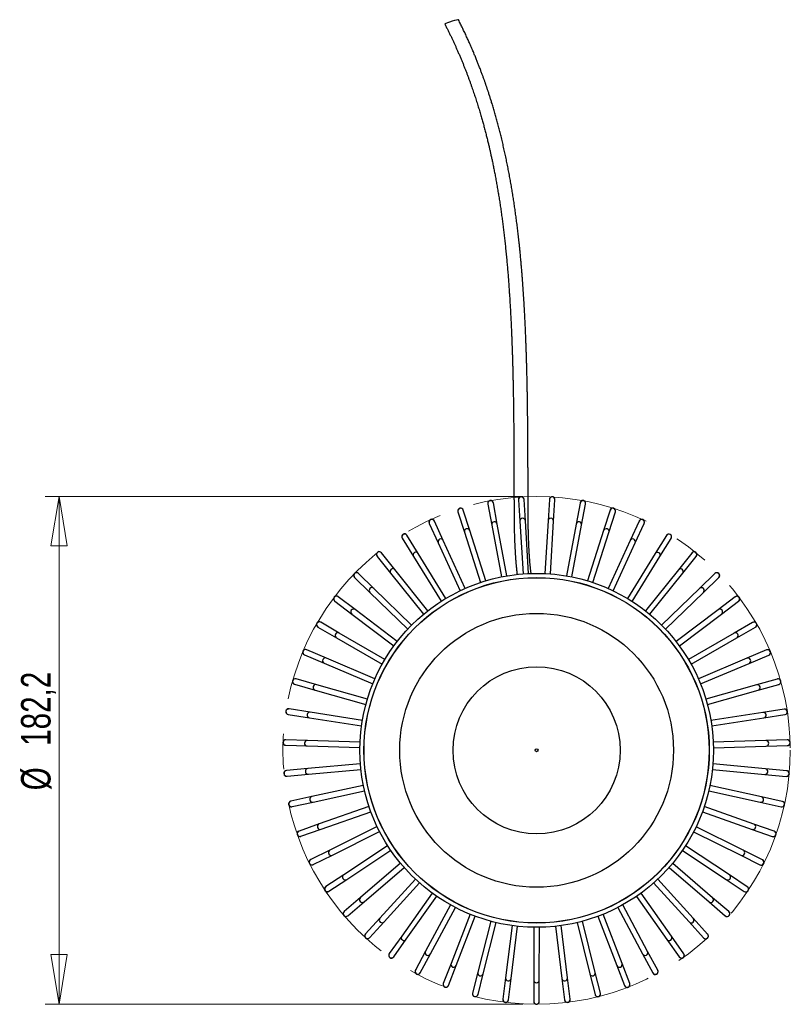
# Model space of a CAD drawing. Header units: millimetres. Extents: x 36 to 197, y 94 to 276.
# Tile 70 of 70: x 43 to 98, y 206 to 276. Entities that reach past the tile are written whole.
import ezdxf

# ---------------------------------------------------------------- set-up
doc = ezdxf.new("R2010")
doc.units = ezdxf.units.MM
doc.linetypes.add('CENTERX2', pattern=[20.32, 12.7, -2.54, 2.54, -2.54])
doc.styles.add('SLDTEXTSTYLE0', font='TXT', dxfattribs={"width": 0.75})
doc.dimstyles.new('SLDDIMSTYLE0', dxfattribs={"dimtxt": 2.116667, "dimasz": 3.556, "dimexe": 0, "dimexo": 0.0625, "dimgap": 0.529167, "dimtad": 1, "dimdec": 1, "dimlfac": 5, "dimrnd": 1e-09, "dimzin": 12, "dimdsep": 46, "dimtxsty": 'SLDTEXTSTYLE0', "dimblk1": 'CLOSED', "dimblk2": 'CLOSED', "dimsah": 1, "dimcen": 0.09, "dimadec": 0, "dimazin": 3, "dimtfac": 1, "dimtdec": 1, "dimtofl": 0, "dimtmove": 0, "dimatfit": 3, "dimldrblk": 'CLOSED', "dimfxl": 0, "dimfrac": 2, "dimtolj": 1, "dimtzin": 12, "dimarcsym": 0})

# ---------------------------------------------------------------- blocks, each defined once
blk = doc.blocks.new('_Closed')
at = {"color": 0, "linetype": 'ByBlock', "lineweight": -2}
for p, q in [((-1, 0.166667), (0, 0)), ((-1, 0.166667), (-1, -0.166667)), ((0, 0), (-1, -0.166667)), ((0, 0), (-1, 0))]:
    blk.add_line(p, q, dxfattribs=at)
blk = doc.blocks.new('_D_3')
at = {"color": 7, "linetype": 'Continuous', "lineweight": 0}
for p, q in [((79.173, 241.994), (44.873, 241.994)), ((45.873, 205.556), (45.873, 241.994)), ((79.173, 205.556), (44.873, 205.556))]:
    blk.add_line(p, q, dxfattribs=at)
at = {"color": 7, "linetype": 'Continuous', "lineweight": 18, "xscale": 3.556, "yscale": 3.556}
for p, rotation in [((45.873, 241.994), 90.0000000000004), ((45.873, 205.556), 270.0000000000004)]:
    blk.add_blockref('_Closed', p, dxfattribs=dict(at, rotation=rotation))
at = {"color": 7, "linetype": 'Continuous', "lineweight": 18, "char_height": 2.1167, "attachment_point": 1, "rotation": 90, "style": 'SLDTEXTSTYLE0'}
for s, insert in [('182,2', (43.144, 224.1)), ('%%c', (43.144, 220.905))]:
    blk.add_mtext(s, dxfattribs=dict(at, insert=insert))

msp = doc.modelspace()

# ---------------------------------------------------------------- linework, layer by layer
at = {"color": 7, "linetype": 'Continuous', "lineweight": 25}
for p, q in [((78.87, 241.758), (78.871, 241.748)), ((78.871, 241.748), (78.964, 240.213)), ((79.27, 241.773), (79.269, 241.782)), ((79.364, 240.237), (79.27, 241.773)), ((81.089, 241.772), (80.994, 240.237)), ((81.09, 241.782), (81.089, 241.772)), ((81.393, 240.212), (81.488, 241.747)), ((81.488, 241.747), (81.489, 241.757)), ((74.907, 241.009), (74.904, 241.018)), ((75.373, 239.542), (74.907, 241.009)), ((76.67, 241.462), (76.672, 241.452)), ((76.672, 241.452), (76.954, 239.94)), ((77.065, 241.525), (77.063, 241.535)), ((77.347, 240.013), (77.065, 241.525)), ((83.294, 241.523), (83.01, 240.011)), ((83.296, 241.533), (83.294, 241.523)), ((83.404, 239.937), (83.687, 241.449)), ((83.687, 241.449), (83.689, 241.459)), ((85.451, 241.005), (84.984, 239.539)), ((85.454, 241.014), (85.451, 241.005)), ((74.523, 240.897), (74.526, 240.888)), ((74.526, 240.888), (74.992, 239.421)), ((85.365, 239.418), (85.832, 240.883)), ((85.832, 240.883), (85.835, 240.893)), ((72.462, 240.073), (72.466, 240.064)), ((72.466, 240.064), (73.108, 238.666)), ((72.829, 240.231), (72.825, 240.24)), ((73.471, 238.833), (72.829, 240.231)), ((76.954, 239.94), (77.647, 236.221)), ((78.04, 236.294), (77.347, 240.013)), ((78.964, 240.213), (79.195, 236.437)), ((79.595, 236.462), (79.364, 240.237)), ((80.994, 240.237), (80.759, 236.461)), ((81.158, 236.436), (81.393, 240.212)), ((83.01, 240.011), (82.313, 236.293)), ((82.707, 236.219), (83.404, 239.937)), ((87.529, 240.226), (86.885, 238.828)), ((87.248, 238.661), (87.892, 240.058)), ((87.533, 240.235), (87.529, 240.226)), ((87.892, 240.058), (87.896, 240.067)), ((70.517, 239.002), (70.522, 238.993)), ((70.522, 238.993), (71.332, 237.685)), ((70.863, 239.204), (70.857, 239.212)), ((71.672, 237.895), (70.863, 239.204)), ((74.992, 239.421), (76.136, 235.816)), ((76.518, 235.937), (75.373, 239.542)), ((84.984, 239.539), (83.835, 235.935)), ((84.217, 235.814), (85.365, 239.418)), ((89.495, 239.197), (88.684, 237.89)), ((89.024, 237.679), (89.835, 238.986)), ((89.5, 239.205), (89.495, 239.197)), ((89.835, 238.986), (89.84, 238.995)), ((73.108, 238.666), (74.687, 235.229)), ((75.051, 235.396), (73.471, 238.833)), ((86.885, 238.828), (85.302, 235.393)), ((85.665, 235.226), (87.248, 238.661)), ((68.719, 237.7), (68.725, 237.692)), ((68.725, 237.692), (69.689, 236.493)), ((69.037, 237.943), (69.031, 237.95)), ((70.001, 236.744), (69.037, 237.943)), ((71.332, 237.685), (73.321, 234.468)), ((73.661, 234.678), (71.672, 237.895)), ((88.684, 237.89), (86.691, 234.675)), ((87.031, 234.464), (89.024, 237.679)), ((91.319, 237.935), (90.354, 236.737)), ((90.666, 236.486), (91.631, 237.684)), ((91.325, 237.942), (91.319, 237.935)), ((91.631, 237.684), (91.637, 237.691)), ((72.371, 233.796), (70.001, 236.744)), ((90.354, 236.737), (87.981, 233.791)), ((67.095, 236.187), (67.102, 236.18)), ((67.102, 236.18), (68.206, 235.108)), ((67.38, 236.467), (67.373, 236.474)), ((68.484, 235.395), (67.38, 236.467)), ((69.689, 236.493), (72.059, 233.545)), ((79.214, 236.138), (79.214, 236.128)), ((79.613, 236.152), (79.613, 236.162)), ((80.74, 236.162), (80.74, 236.152)), ((81.139, 236.127), (81.139, 236.137)), ((88.293, 233.54), (90.666, 236.486)), ((92.975, 236.458), (91.87, 235.387)), ((92.148, 235.1), (93.253, 236.17)), ((92.982, 236.464), (92.975, 236.458)), ((93.253, 236.17), (93.26, 236.177)), ((71.198, 232.761), (68.484, 235.395)), ((76.227, 235.53), (76.23, 235.521)), ((76.611, 235.642), (76.608, 235.651)), ((77.702, 235.926), (77.703, 235.916)), ((78.097, 235.99), (78.095, 235.999)), ((82.258, 235.998), (82.256, 235.988)), ((82.649, 235.915), (82.651, 235.925)), ((83.744, 235.649), (83.741, 235.64)), ((84.122, 235.518), (84.126, 235.528)), ((91.87, 235.387), (89.153, 232.755)), ((65.918, 234.799), (65.91, 234.805)), ((67.145, 233.871), (65.918, 234.799)), ((68.206, 235.108), (70.92, 232.474)), ((74.812, 234.956), (74.817, 234.947)), ((75.18, 235.114), (75.176, 235.123)), ((85.177, 235.12), (85.172, 235.111)), ((85.536, 234.944), (85.54, 234.953)), ((89.431, 232.468), (92.148, 235.1)), ((94.436, 234.788), (93.208, 233.862)), ((94.444, 234.794), (94.436, 234.788)), ((65.669, 234.485), (65.676, 234.48)), ((65.676, 234.48), (66.904, 233.552)), ((73.479, 234.213), (73.484, 234.204)), ((73.824, 234.415), (73.819, 234.423)), ((86.533, 234.419), (86.528, 234.411)), ((86.868, 234.2), (86.873, 234.209)), ((93.449, 233.543), (94.677, 234.469)), ((94.677, 234.469), (94.685, 234.475)), ((66.904, 233.552), (69.921, 231.271)), ((70.162, 231.59), (67.145, 233.871)), ((72.247, 233.311), (72.253, 233.303)), ((72.565, 233.554), (72.559, 233.562)), ((87.793, 233.557), (87.786, 233.549)), ((88.098, 233.299), (88.104, 233.306)), ((93.208, 233.862), (90.188, 231.584)), ((90.429, 231.265), (93.449, 233.543)), ((64.462, 232.622), (64.471, 232.617)), ((64.471, 232.617), (65.803, 231.847)), ((64.671, 232.963), (64.663, 232.968)), ((66.003, 232.193), (64.671, 232.963)), ((71.421, 232.545), (71.414, 232.552)), ((88.937, 232.547), (88.93, 232.54)), ((95.682, 232.952), (94.349, 232.184)), ((94.549, 231.837), (95.881, 232.605)), ((95.69, 232.957), (95.682, 232.952)), ((95.881, 232.605), (95.89, 232.61)), ((65.803, 231.847), (69.078, 229.954)), ((69.278, 230.3), (66.003, 232.193)), ((71.135, 232.265), (71.142, 232.258)), ((89.208, 232.253), (89.216, 232.259)), ((94.349, 232.184), (91.072, 230.294)), ((91.272, 229.947), (94.549, 231.837)), ((70.16, 231.09), (70.168, 231.084)), ((70.409, 231.403), (70.402, 231.409)), ((89.949, 231.403), (89.941, 231.397)), ((90.182, 231.078), (90.19, 231.084)), ((63.494, 230.624), (63.503, 230.62)), ((63.503, 230.62), (64.92, 230.02)), ((63.659, 230.989), (63.65, 230.992)), ((65.076, 230.388), (63.659, 230.989)), ((68.558, 228.912), (65.076, 230.388)), ((95.275, 230.378), (91.791, 228.905)), ((96.692, 230.977), (95.275, 230.378)), ((95.431, 230.009), (96.848, 230.608)), ((96.701, 230.98), (96.692, 230.977)), ((96.848, 230.608), (96.857, 230.612)), ((64.92, 230.02), (68.402, 228.544)), ((69.337, 229.804), (69.346, 229.799)), ((69.546, 230.145), (69.537, 230.15)), ((90.812, 230.144), (90.803, 230.139)), ((91.003, 229.793), (91.012, 229.798)), ((91.946, 228.537), (95.431, 230.009)), ((62.779, 228.523), (62.788, 228.52)), ((62.788, 228.52), (64.268, 228.098)), ((62.898, 228.905), (62.889, 228.907)), ((64.377, 228.483), (62.898, 228.905)), ((68.015, 227.446), (64.377, 228.483)), ((68.679, 228.427), (68.688, 228.423)), ((68.844, 228.791), (68.835, 228.795)), ((91.514, 228.788), (91.505, 228.784)), ((91.661, 228.416), (91.67, 228.42)), ((95.972, 228.472), (92.333, 227.439)), ((97.452, 228.892), (95.972, 228.472)), ((96.081, 228.087), (97.561, 228.507)), ((97.461, 228.895), (97.452, 228.892)), ((97.561, 228.507), (97.57, 228.51)), ((64.268, 228.098), (67.905, 227.061)), ((92.442, 227.054), (96.081, 228.087)), ((68.194, 226.979), (68.204, 226.976)), ((68.313, 227.361), (68.304, 227.363)), ((92.044, 227.357), (92.035, 227.354)), ((92.144, 226.969), (92.154, 226.972)), ((62.327, 226.349), (62.337, 226.348)), ((62.337, 226.348), (63.857, 226.111)), ((62.399, 226.743), (62.389, 226.744)), ((63.919, 226.506), (62.399, 226.743)), ((67.656, 225.924), (63.919, 226.506)), ((96.429, 226.495), (92.691, 225.916)), ((97.95, 226.73), (96.429, 226.495)), ((96.49, 226.099), (98.011, 226.335)), ((97.959, 226.731), (97.95, 226.73)), ((98.011, 226.335), (98.02, 226.336)), ((63.857, 226.111), (67.595, 225.529)), ((67.891, 225.482), (67.901, 225.481)), ((67.962, 225.876), (67.953, 225.878)), ((92.394, 225.871), (92.385, 225.869)), ((92.446, 225.474), (92.456, 225.475)), ((92.752, 225.521), (96.49, 226.099)), ((62.146, 224.137), (62.156, 224.136)), ((62.156, 224.136), (63.694, 224.088)), ((62.168, 224.536), (62.159, 224.536)), ((63.706, 224.488), (62.168, 224.536)), ((63.694, 224.088), (67.474, 223.97)), ((67.487, 224.369), (63.706, 224.488)), ((67.797, 224.36), (67.787, 224.36)), ((92.559, 224.353), (92.549, 224.353)), ((96.64, 224.476), (92.859, 224.362)), ((92.872, 223.962), (96.652, 224.077)), ((98.178, 224.523), (96.64, 224.476)), ((96.652, 224.077), (98.19, 224.123)), ((98.188, 224.523), (98.178, 224.523)), ((98.19, 224.123), (98.2, 224.123)), ((67.774, 223.96), (67.784, 223.96)), ((92.562, 223.953), (92.572, 223.953)), ((67.51, 222.806), (63.743, 222.459)), ((67.819, 222.834), (67.809, 222.833)), ((92.537, 222.826), (92.527, 222.827)), ((96.602, 222.447), (92.835, 222.798)), ((62.211, 222.318), (62.202, 222.317)), ((63.743, 222.459), (62.211, 222.318)), ((62.238, 221.919), (62.248, 221.92)), ((62.248, 221.92), (63.78, 222.061)), ((63.78, 222.061), (67.547, 222.408)), ((67.845, 222.435), (67.855, 222.436)), ((92.49, 222.429), (92.5, 222.428)), ((92.798, 222.4), (96.565, 222.049)), ((96.565, 222.049), (98.096, 221.906)), ((98.133, 222.305), (96.602, 222.447)), ((98.096, 221.906), (98.106, 221.905)), ((98.143, 222.304), (98.133, 222.305)), ((67.725, 221.257), (64.03, 220.45)), ((68.028, 221.323), (68.018, 221.321)), ((92.326, 221.314), (92.317, 221.316)), ((96.314, 220.439), (92.619, 221.25)), ((64.115, 220.059), (67.81, 220.866)), ((68.104, 220.93), (68.113, 220.933)), ((92.231, 220.926), (92.241, 220.923)), ((92.534, 220.859), (96.228, 220.048)), ((62.527, 220.122), (62.517, 220.12)), ((64.03, 220.45), (62.527, 220.122)), ((62.612, 219.731), (64.115, 220.059)), ((68.421, 219.849), (68.412, 219.846)), ((91.932, 219.839), (91.922, 219.843)), ((96.228, 220.048), (97.731, 219.718)), ((97.817, 220.109), (96.314, 220.439)), ((97.826, 220.107), (97.817, 220.109)), ((62.602, 219.729), (62.612, 219.731)), ((68.129, 219.747), (64.56, 218.491)), ((64.693, 218.114), (68.262, 219.369)), ((68.545, 219.469), (68.554, 219.472)), ((91.789, 219.465), (91.799, 219.462)), ((92.082, 219.362), (95.649, 218.103)), ((95.782, 218.48), (92.215, 219.739)), ((97.731, 219.718), (97.74, 219.716)), ((64.56, 218.491), (63.109, 217.981)), ((68.993, 218.435), (68.984, 218.431)), ((91.359, 218.424), (91.35, 218.429)), ((97.232, 217.968), (95.782, 218.48)), ((63.109, 217.981), (63.1, 217.978)), ((63.242, 217.603), (64.693, 218.114)), ((68.715, 218.297), (65.328, 216.613)), ((65.506, 216.255), (68.893, 217.939)), ((69.162, 218.072), (69.171, 218.077)), ((91.172, 218.071), (91.181, 218.066)), ((91.449, 217.932), (94.834, 216.244)), ((95.013, 216.602), (91.628, 218.29)), ((95.649, 218.103), (97.099, 217.591)), ((97.242, 217.965), (97.232, 217.968)), ((63.233, 217.6), (63.242, 217.603)), ((69.734, 217.102), (69.725, 217.096)), ((90.617, 217.09), (90.608, 217.096)), ((97.099, 217.591), (97.108, 217.588)), ((65.328, 216.613), (63.951, 215.928)), ((64.129, 215.57), (65.506, 216.255)), ((69.475, 216.93), (66.321, 214.843)), ((66.541, 214.509), (69.696, 216.597)), ((69.946, 216.763), (69.954, 216.768)), ((90.387, 216.762), (90.396, 216.757)), ((90.646, 216.591), (93.798, 214.5)), ((94.019, 214.833), (90.867, 216.924)), ((94.834, 216.244), (96.211, 215.558)), ((96.39, 215.916), (95.013, 216.602)), ((63.951, 215.928), (63.942, 215.923)), ((64.12, 215.565), (64.129, 215.57)), ((70.397, 215.668), (67.523, 213.208)), ((70.633, 215.869), (70.625, 215.863)), ((70.885, 215.559), (70.893, 215.565)), ((89.448, 215.56), (89.456, 215.554)), ((89.716, 215.857), (89.709, 215.864)), ((92.815, 213.199), (89.944, 215.662)), ((96.211, 215.558), (96.22, 215.554)), ((96.398, 215.911), (96.39, 215.916)), ((66.321, 214.843), (65.038, 213.994)), ((67.783, 212.904), (70.657, 215.364)), ((89.684, 215.358), (92.555, 212.896)), ((95.301, 213.983), (94.019, 214.833)), ((65.259, 213.66), (66.541, 214.509)), ((71.468, 214.528), (68.918, 211.734)), ((69.213, 211.464), (71.763, 214.258)), ((71.677, 214.757), (71.67, 214.749)), ((71.965, 214.48), (71.972, 214.487)), ((88.368, 214.482), (88.375, 214.475)), ((88.577, 214.253), (91.124, 211.457)), ((88.671, 214.744), (88.664, 214.752)), ((91.42, 211.726), (88.873, 214.523)), ((93.798, 214.5), (95.08, 213.649)), ((65.038, 213.994), (65.03, 213.988)), ((65.25, 213.655), (65.259, 213.66)), ((72.67, 213.528), (70.483, 210.442)), ((72.849, 213.781), (72.843, 213.773)), ((73.17, 213.542), (73.176, 213.55)), ((87.164, 213.546), (87.17, 213.538)), ((87.497, 213.769), (87.491, 213.777)), ((89.854, 210.435), (87.67, 213.524)), ((95.08, 213.649), (95.088, 213.644)), ((95.309, 213.977), (95.301, 213.983)), ((67.523, 213.208), (66.355, 212.208)), ((66.615, 211.904), (67.783, 212.904)), ((70.809, 210.211), (72.996, 213.297)), ((74.133, 212.957), (74.128, 212.948)), ((74.48, 212.759), (74.485, 212.767)), ((85.854, 212.764), (85.859, 212.755)), ((86.212, 212.944), (86.207, 212.953)), ((87.343, 213.293), (89.527, 210.204)), ((92.555, 212.896), (93.722, 211.894)), ((93.983, 212.198), (92.815, 213.199)), ((66.355, 212.208), (66.347, 212.202)), ((73.986, 212.684), (72.195, 209.352)), ((72.547, 209.163), (74.338, 212.494)), ((75.396, 212.007), (74.027, 208.481)), ((75.508, 212.296), (75.504, 212.287)), ((75.877, 212.143), (75.881, 212.152)), ((84.458, 212.149), (84.462, 212.14)), ((84.835, 212.284), (84.831, 212.294)), ((86.308, 208.477), (84.943, 212.005)), ((86.001, 212.491), (87.789, 209.157)), ((88.141, 209.346), (86.353, 212.68)), ((93.99, 212.191), (93.983, 212.198)), ((66.607, 211.898), (66.615, 211.904)), ((68.918, 211.734), (67.881, 210.597)), ((68.176, 210.328), (69.213, 211.464)), ((74.4, 208.336), (75.769, 211.863)), ((76.878, 211.51), (75.953, 207.842)), ((76.341, 207.744), (77.266, 211.412)), ((76.954, 211.81), (76.951, 211.801)), ((77.339, 211.703), (77.342, 211.713)), ((78.449, 211.505), (78.447, 211.495)), ((78.844, 211.446), (78.845, 211.456)), ((79.969, 211.386), (79.969, 211.376)), ((80.369, 211.376), (80.369, 211.386)), ((81.493, 211.455), (81.494, 211.445)), ((81.891, 211.494), (81.89, 211.504)), ((82.997, 211.711), (83, 211.701)), ((83.073, 211.41), (83.993, 207.741)), ((83.388, 211.799), (83.385, 211.808)), ((84.381, 207.839), (83.461, 211.508)), ((84.57, 211.86), (85.935, 208.332)), ((91.124, 211.457), (92.16, 210.319)), ((92.456, 210.588), (91.42, 211.726)), ((93.722, 211.894), (93.73, 211.888)), ((67.881, 210.597), (67.874, 210.59)), ((78.41, 211.198), (77.943, 207.444)), ((78.34, 207.395), (78.807, 211.148)), ((79.969, 211.076), (79.967, 207.294)), ((80.367, 207.294), (80.369, 211.076)), ((81.531, 211.148), (81.994, 207.393)), ((82.391, 207.442), (81.928, 211.197)), ((92.462, 210.581), (92.456, 210.588)), ((68.17, 210.321), (68.176, 210.328)), ((70.483, 210.442), (69.593, 209.187)), ((69.92, 208.955), (70.809, 210.211)), ((89.527, 210.204), (90.415, 208.948)), ((90.742, 209.179), (89.854, 210.435)), ((92.16, 210.319), (92.166, 210.312)), ((69.593, 209.187), (69.588, 209.179)), ((72.195, 209.352), (71.466, 207.997)), ((88.868, 207.991), (88.141, 209.346)), ((90.748, 209.171), (90.742, 209.179)), ((69.914, 208.948), (69.92, 208.955)), ((71.818, 207.808), (72.547, 209.163)), ((74.027, 208.481), (73.471, 207.047)), ((86.863, 207.042), (86.308, 208.477)), ((87.789, 209.157), (88.516, 207.802)), ((90.415, 208.948), (90.421, 208.94)), ((71.466, 207.997), (71.461, 207.989)), ((71.814, 207.799), (71.818, 207.808)), ((73.844, 206.902), (74.4, 208.336)), ((75.953, 207.842), (75.577, 206.35)), ((84.756, 206.347), (84.381, 207.839)), ((85.935, 208.332), (86.49, 206.898)), ((88.516, 207.802), (88.52, 207.793)), ((88.873, 207.982), (88.868, 207.991)), ((75.965, 206.252), (76.341, 207.744)), ((77.943, 207.444), (77.754, 205.917)), ((78.15, 205.868), (78.34, 207.395)), ((79.967, 207.294), (79.966, 205.755)), ((80.366, 205.755), (80.367, 207.294)), ((81.994, 207.393), (82.182, 205.867)), ((82.579, 205.916), (82.391, 207.442)), ((83.993, 207.741), (84.368, 206.249)), ((73.471, 207.047), (73.467, 207.038)), ((73.84, 206.893), (73.844, 206.902)), ((75.577, 206.35), (75.575, 206.341)), ((84.758, 206.337), (84.756, 206.347)), ((86.49, 206.898), (86.493, 206.888)), ((86.866, 207.033), (86.863, 207.042)), ((75.963, 206.243), (75.965, 206.252)), ((77.754, 205.917), (77.752, 205.908)), ((78.149, 205.858), (78.15, 205.868)), ((79.966, 205.755), (79.966, 205.746)), ((80.366, 205.745), (80.366, 205.755)), ((82.182, 205.867), (82.183, 205.857)), ((82.58, 205.906), (82.579, 205.916)), ((84.368, 206.249), (84.37, 206.24))]:
    msp.add_line(p, q, dxfattribs=at)
at = {"color": 7, "linetype": 'CENTERX2', "lineweight": 18}
msp.add_circle((80.173, 223.775), 18.219, dxfattribs=at)
at = {"color": 7, "linetype": 'Continuous', "lineweight": 25}
for radius in [12.7, 12.4, 12.39, 9.83, 6.002, 0.101]:
    msp.add_circle((80.173, 223.775), radius, dxfattribs=at)
for centre, start, end in [((76.867, 241.498), 10.55742, 190.55742), ((76.868, 241.488), 100.48507, 190.49002), ((76.869, 241.488), 10.62481, 100.62976), ((79.07, 241.77), 3.49859, 183.49859), ((79.07, 241.76), 93.42625, 183.4312), ((79.07, 241.76), 3.56599, 93.57094), ((81.289, 241.759), 86.36742, 176.37238), ((81.289, 241.769), 356.43977, 176.43977), ((81.289, 241.759), 356.50716, 86.51212), ((83.49, 241.486), 79.3086, 169.31355), ((83.492, 241.496), 349.38095, 169.38095), ((83.491, 241.486), 349.44834, 79.45329), ((74.714, 240.958), 17.61624, 197.61624), ((74.716, 240.948), 107.54389, 197.54885), ((74.717, 240.948), 17.68363, 107.68859), ((85.642, 240.944), 72.24978, 162.25473), ((85.645, 240.953), 342.32212, 162.32212), ((85.642, 240.944), 342.38952, 72.39447), ((72.643, 240.156), 24.67506, 204.67506), ((72.647, 240.147), 114.60272, 204.60767), ((72.648, 240.147), 24.74246, 114.74741), ((79.164, 240.225), 93.42625, 183.4312), ((79.164, 240.225), 3.56599, 93.57094), ((81.193, 240.224), 86.36742, 176.37238), ((81.194, 240.224), 356.50716, 86.51212), ((87.71, 240.142), 65.19095, 155.19591), ((87.714, 240.151), 335.2633, 155.2633), ((87.71, 240.142), 335.33069, 65.33565), ((75.182, 239.482), 107.54389, 197.54885), ((75.182, 239.482), 17.68363, 107.68859), ((77.15, 239.976), 100.48507, 190.49002), ((77.15, 239.976), 10.62481, 100.62976), ((83.207, 239.974), 79.3086, 169.31355), ((83.207, 239.974), 349.44834, 79.45329), ((85.174, 239.478), 72.24978, 162.25473), ((85.175, 239.478), 342.38952, 72.39447), ((70.687, 239.107), 31.73389, 211.73389), ((70.692, 239.098), 121.66154, 211.6665), ((70.693, 239.099), 31.80128, 121.80623), ((73.29, 238.749), 114.60272, 204.60767), ((73.29, 238.749), 24.74246, 114.74741), ((87.066, 238.745), 65.19095, 155.19591), ((87.067, 238.744), 335.33069, 65.33565), ((89.664, 239.092), 58.13213, 148.13708), ((89.67, 239.1), 328.20448, 148.20448), ((89.665, 239.091), 328.27187, 58.27682), ((68.875, 237.825), 38.79271, 218.79271), ((68.881, 237.817), 128.72036, 218.72532), ((68.882, 237.817), 38.8601, 128.86506), ((71.502, 237.79), 121.66154, 211.6665), ((71.502, 237.79), 31.80128, 121.80623), ((88.854, 237.784), 58.13213, 148.13708), ((88.854, 237.784), 328.27187, 58.27682), ((91.475, 237.809), 51.07331, 141.07826), ((91.481, 237.817), 321.14565, 141.14565), ((91.475, 237.809), 321.21305, 51.218), ((69.845, 236.618), 128.72036, 218.72532), ((69.845, 236.618), 38.8601, 128.86506), ((90.509, 236.611), 51.07331, 141.07826), ((90.51, 236.611), 321.21305, 51.218), ((67.234, 236.33), 45.85154, 225.85154), ((67.241, 236.323), 135.77919, 225.78414), ((67.241, 236.323), 45.91893, 135.92388), ((93.114, 236.314), 44.01448, 134.01944), ((93.121, 236.321), 314.08683, 134.08683), ((93.114, 236.314), 314.15422, 44.15918), ((68.345, 235.252), 135.77919, 225.78414), ((68.345, 235.252), 45.91893, 135.92388), ((92.009, 235.244), 44.01448, 134.01944), ((92.009, 235.243), 314.15422, 44.15918), ((65.789, 234.645), 52.91036, 232.91036), ((65.797, 234.639), 142.83801, 232.84297), ((65.797, 234.639), 52.97775, 142.98271), ((94.556, 234.629), 36.95566, 126.96061), ((94.565, 234.634), 307.02801, 127.02801), ((94.557, 234.628), 307.0954, 37.10035), ((67.025, 233.711), 52.97775, 142.98271), ((93.328, 233.702), 36.95566, 126.96061), ((67.024, 233.711), 142.83801, 232.84297), ((93.329, 233.702), 307.0954, 37.10035), ((64.562, 232.795), 59.96918, 239.96918), ((64.571, 232.79), 149.89684, 239.90179), ((64.571, 232.79), 60.03658, 150.04153), ((95.781, 232.779), 29.89684, 119.90179), ((95.79, 232.784), 299.96918, 119.96918), ((95.781, 232.778), 300.03658, 30.04153), ((65.903, 232.02), 149.89684, 239.90179), ((65.903, 232.02), 60.03658, 150.04153), ((94.448, 232.01), 29.89684, 119.90179), ((94.449, 232.01), 300.03658, 30.04153), ((63.572, 230.808), 67.02801, 247.02801), ((63.581, 230.804), 156.95566, 246.96061), ((63.582, 230.805), 67.0954, 157.10035), ((64.998, 230.204), 67.0954, 157.10035), ((95.352, 230.194), 22.83801, 112.84297), ((96.769, 230.793), 22.83801, 112.84297), ((96.779, 230.796), 292.91036, 112.91036), ((96.77, 230.792), 292.97775, 22.98271), ((64.998, 230.204), 156.95566, 246.96061), ((95.353, 230.193), 292.97775, 22.98271), ((62.834, 228.715), 74.08683, 254.08683), ((62.843, 228.712), 164.01448, 254.01944), ((62.843, 228.713), 74.15422, 164.15918), ((64.323, 228.29), 164.01448, 254.01944), ((64.323, 228.291), 74.15422, 164.15918), ((96.026, 228.28), 15.77919, 105.78414), ((96.026, 228.279), 285.91893, 15.92388), ((97.506, 228.7), 15.77919, 105.78414), ((97.516, 228.702), 285.85154, 105.85154), ((97.506, 228.699), 285.91893, 15.92388), ((62.358, 226.547), 81.14565, 261.14565), ((62.368, 226.545), 171.07331, 261.07826), ((62.368, 226.545), 81.21305, 171.218), ((63.888, 226.308), 171.07331, 261.07826), ((63.888, 226.309), 81.21305, 171.218), ((96.46, 226.297), 8.72036, 98.72532), ((96.46, 226.297), 278.8601, 8.86506), ((97.98, 226.532), 8.72036, 98.72532), ((97.99, 226.534), 278.79271, 98.79271), ((97.98, 226.532), 278.8601, 8.86506), ((62.152, 224.337), 88.20448, 268.20448), ((62.162, 224.336), 88.27187, 178.27682), ((62.162, 224.336), 178.13213, 268.13708), ((63.7, 224.288), 88.27187, 178.27682), ((63.7, 224.288), 178.13213, 268.13708), ((96.646, 224.277), 1.66154, 91.6665), ((96.646, 224.276), 271.80128, 1.80623), ((98.184, 224.323), 1.66154, 91.6665), ((98.194, 224.323), 271.73389, 91.73389), ((98.184, 224.323), 271.80128, 1.80623), ((62.22, 222.118), 95.2633, 275.2633), ((62.23, 222.119), 95.33069, 185.33565), ((62.23, 222.118), 185.19095, 275.19591), ((63.762, 222.26), 95.33069, 185.33565), ((63.762, 222.26), 185.19095, 275.19591), ((96.583, 222.248), 264.74246, 354.74741), ((96.583, 222.249), 354.60272, 84.60767), ((98.115, 222.105), 264.74246, 354.74741), ((98.125, 222.105), 264.67506, 84.67506), ((98.115, 222.106), 354.60272, 84.60767), ((62.56, 219.924), 102.32212, 282.32212), ((62.569, 219.927), 102.38952, 192.39447), ((62.57, 219.926), 192.24978, 282.25473), ((64.072, 220.255), 102.38952, 192.39447), ((64.072, 220.254), 192.24978, 282.25473), ((96.271, 220.243), 257.68363, 347.68859), ((96.271, 220.244), 347.54389, 77.54885), ((97.773, 219.913), 257.68363, 347.68859), ((97.783, 219.911), 257.61624, 77.61624), ((97.774, 219.914), 347.54389, 77.54885), ((64.627, 218.303), 109.44834, 199.45329), ((95.715, 218.292), 340.48507, 70.49002), ((63.166, 217.789), 109.38095, 289.38095), ((63.176, 217.792), 109.44834, 199.45329), ((63.176, 217.792), 199.3086, 289.31355), ((64.627, 218.302), 199.3086, 289.31355), ((95.715, 218.292), 250.62481, 340.62976), ((97.166, 217.779), 250.62481, 340.62976), ((97.175, 217.776), 250.55742, 70.55742), ((97.166, 217.78), 340.48507, 70.49002), ((65.417, 216.434), 116.50716, 206.51212), ((65.417, 216.434), 206.36742, 296.37238), ((94.923, 216.423), 243.56599, 333.57094), ((94.923, 216.424), 333.42625, 63.4312), ((64.031, 215.744), 116.43977, 296.43977), ((64.04, 215.749), 116.50716, 206.51212), ((64.04, 215.749), 206.36742, 296.37238), ((96.3, 215.737), 243.56599, 333.57094), ((96.309, 215.732), 243.49859, 63.49859), ((96.3, 215.737), 333.42625, 63.4312), ((66.431, 214.676), 123.56599, 213.57094), ((93.908, 214.667), 326.36742, 56.37238), ((66.431, 214.676), 213.42625, 303.4312), ((93.908, 214.666), 236.50716, 326.51212), ((65.14, 213.822), 123.49859, 303.49859), ((65.148, 213.827), 123.56599, 213.57094), ((65.149, 213.827), 213.42625, 303.4312), ((95.19, 213.816), 236.50716, 326.51212), ((95.198, 213.811), 236.43977, 56.43977), ((95.19, 213.816), 326.36742, 56.37238), ((67.653, 213.057), 130.62481, 220.62976), ((67.654, 213.056), 220.48507, 310.49002), ((92.685, 213.047), 229.44834, 319.45329), ((92.685, 213.048), 319.3086, 49.31355), ((66.477, 212.05), 130.55742, 310.55742), ((66.485, 212.056), 130.62481, 220.62976), ((93.86, 212.04), 229.38095, 49.38095), ((93.853, 212.046), 319.3086, 49.31355), ((66.485, 212.056), 220.48507, 310.49002), ((69.065, 211.599), 137.68363, 227.68859), ((69.066, 211.599), 227.54389, 317.54885), ((91.272, 211.591), 222.38952, 312.39447), ((91.272, 211.592), 312.24978, 42.25473), ((93.852, 212.046), 229.44834, 319.45329), ((68.022, 210.455), 137.61624, 317.61624), ((68.028, 210.463), 137.68363, 227.68859), ((92.314, 210.447), 222.32212, 42.32212), ((92.308, 210.454), 312.24978, 42.25473), ((68.029, 210.463), 227.54389, 317.54885), ((70.646, 210.327), 144.74246, 234.74741), ((70.646, 210.326), 234.60272, 324.60767), ((89.69, 210.32), 215.33069, 305.33565), ((89.691, 210.32), 305.19095, 35.19591), ((92.307, 210.454), 222.38952, 312.39447), ((69.751, 209.063), 144.67506, 324.67506), ((69.756, 209.071), 144.74246, 234.74741), ((72.371, 209.258), 151.80128, 241.80623), ((87.965, 209.252), 298.13213, 28.13708), ((90.584, 209.056), 215.2633, 35.2633), ((90.579, 209.064), 305.19095, 35.19591), ((69.757, 209.071), 234.60272, 324.60767), ((72.371, 209.258), 241.66154, 331.6665), ((74.214, 208.409), 158.8601, 248.86506), ((86.121, 208.405), 291.07331, 21.07826), ((87.965, 209.252), 208.27187, 298.27682), ((90.578, 209.064), 215.33069, 305.33565), ((71.638, 207.894), 151.73389, 331.73389), ((71.642, 207.903), 151.80128, 241.80623), ((71.643, 207.903), 241.66154, 331.6665), ((74.214, 208.409), 248.72036, 338.72532), ((76.147, 207.793), 165.91893, 255.92388), ((84.187, 207.79), 284.01448, 14.01944), ((86.121, 208.405), 201.21305, 291.218), ((88.692, 207.896), 208.27187, 298.27682), ((88.697, 207.888), 208.20448, 28.20448), ((88.692, 207.897), 298.13213, 28.13708), ((76.148, 207.793), 255.77919, 345.78414), ((78.142, 207.42), 172.97775, 262.98271), ((78.142, 207.419), 262.83801, 352.84297), ((80.167, 207.294), 180.03658, 270.04153), ((80.167, 207.294), 269.89684, 359.90179), ((82.192, 207.418), 187.0954, 277.10035), ((82.193, 207.418), 276.95566, 6.96061), ((84.187, 207.79), 194.15422, 284.15918), ((73.654, 206.965), 158.79271, 338.79271), ((73.657, 206.975), 158.8601, 248.86506), ((73.658, 206.975), 248.72036, 338.72532), ((75.771, 206.301), 165.91893, 255.92388), ((84.562, 206.298), 284.01448, 14.01944), ((86.676, 206.97), 201.21305, 291.218), ((86.68, 206.961), 201.14565, 21.14565), ((86.676, 206.97), 291.07331, 21.07826), ((75.769, 206.292), 165.85154, 345.85154), ((75.772, 206.301), 255.77919, 345.78414), ((77.951, 205.883), 172.91036, 352.91036), ((77.952, 205.893), 172.97775, 262.98271), ((77.952, 205.893), 262.83801, 352.84297), ((80.166, 205.756), 180.03658, 270.04153), ((80.166, 205.746), 179.96918, 359.96918), ((80.167, 205.756), 269.89684, 359.90179), ((82.38, 205.891), 187.0954, 277.10035), ((82.382, 205.881), 187.02801, 7.02801), ((82.381, 205.891), 276.95566, 6.96061), ((84.561, 206.298), 194.15422, 284.15918), ((84.564, 206.288), 194.08683, 14.08683)]:
    msp.add_arc(centre, 0.2, start, end, dxfattribs=at)
for start_param, end_param in [(2.952378, 3.148223), (0.006165, 2.952378)]:
    msp.add_ellipse((74.065, 276.053), major_axis=(0.494, 0.144), ratio=0.053955, start_param=start_param, end_param=end_param, dxfattribs=at)
for points, knots in [([(73.571, 275.908), (73.608, 275.836), (73.683, 275.692), (73.791, 275.477), (73.897, 275.263), (74, 275.051), (74.1, 274.842), (74.197, 274.636), (74.29, 274.433), (74.382, 274.231), (74.476, 274.019), (74.574, 273.796), (74.674, 273.563), (74.77, 273.332), (74.864, 273.104), (74.955, 272.879), (75.044, 272.656), (75.129, 272.436), (75.212, 272.218), (75.292, 272.003), (75.37, 271.791), (75.445, 271.582), (75.517, 271.379), (75.585, 271.183), (75.65, 270.993), (75.713, 270.806), (75.774, 270.621), (75.834, 270.435), (75.894, 270.249), (75.952, 270.061), (76.009, 269.876), (76.064, 269.694), (76.118, 269.516), (76.168, 269.343), (76.216, 269.177), (76.262, 269.016), (76.306, 268.858), (76.349, 268.703), (76.392, 268.545), (76.435, 268.384), (76.478, 268.22), (76.52, 268.06), (76.56, 267.903), (76.598, 267.75), (76.636, 267.6), (76.671, 267.454), (76.705, 267.313), (76.738, 267.178), (76.768, 267.048), (76.797, 266.922), (76.826, 266.798), (76.853, 266.678), (76.891, 266.507), (76.94, 266.283), (77.003, 265.986), (77.068, 265.67), (77.136, 265.334), (77.202, 264.987), (77.269, 264.629), (77.335, 264.26), (77.398, 263.888), (77.46, 263.514), (77.52, 263.135), (77.578, 262.751), (77.634, 262.363), (77.688, 261.972), (77.74, 261.579), (77.789, 261.182), (77.837, 260.783), (77.883, 260.381), (77.928, 259.969), (77.971, 259.548), (78.013, 259.118), (78.053, 258.685), (78.091, 258.248), (78.127, 257.809), (78.159, 257.391), (78.188, 256.993), (78.213, 256.618), (78.238, 256.24), (78.257, 255.931), (78.271, 255.69), (78.281, 255.52), (78.291, 255.351), (78.3, 255.185), (78.308, 255.021), (78.317, 254.861), (78.325, 254.694), (78.334, 254.523), (78.342, 254.346), (78.35, 254.173), (78.358, 254.004), (78.365, 253.839), (78.372, 253.681), (78.378, 253.53), (78.384, 253.385), (78.39, 253.243), (78.395, 253.105), (78.4, 252.978), (78.404, 252.861), (78.408, 252.755), (78.412, 252.651), (78.415, 252.549), (78.419, 252.45), (78.422, 252.351), (78.426, 252.248), (78.429, 252.138), (78.433, 252.022), (78.437, 251.903), (78.44, 251.78), (78.444, 251.655), (78.448, 251.526), (78.451, 251.394), (78.455, 251.259), (78.459, 251.12), (78.462, 250.979), (78.466, 250.836), (78.469, 250.691), (78.473, 250.544), (78.477, 250.343), (78.483, 250.09), (78.489, 249.783), (78.495, 249.473), (78.5, 249.16), (78.505, 248.843), (78.51, 248.524), (78.514, 248.202), (78.518, 247.862), (78.522, 247.503), (78.526, 247.126), (78.529, 246.745), (78.532, 246.361), (78.534, 245.974), (78.537, 245.584), (78.538, 245.285), (78.539, 245.078), (78.539, 244.966), (78.54, 244.855), (78.54, 244.747), (78.541, 244.64), (78.541, 244.53), (78.541, 244.417), (78.542, 244.3), (78.542, 244.187), (78.543, 244.076), (78.543, 243.967), (78.543, 243.862), (78.544, 243.759), (78.544, 243.66), (78.544, 243.563), (78.544, 243.471), (78.544, 243.387), (78.545, 243.311), (78.545, 243.243), (78.545, 243.177), (78.545, 243.111), (78.545, 243.044), (78.546, 242.975), (78.546, 242.904), (78.546, 242.831), (78.546, 242.75), (78.546, 242.661), (78.546, 242.565), (78.547, 242.465), (78.547, 242.361), (78.547, 242.255), (78.547, 242.145), (78.548, 242.031), (78.548, 241.915), (78.548, 241.794), (78.549, 241.671), (78.549, 241.544), (78.549, 241.416), (78.55, 241.288), (78.55, 241.16), (78.551, 241.03), (78.551, 240.9), (78.553, 240.69), (78.555, 240.4), (78.559, 240.031), (78.565, 239.661), (78.573, 239.337), (78.581, 239.06), (78.589, 238.828), (78.598, 238.596), (78.608, 238.364), (78.619, 238.166), (78.628, 238.002), (78.636, 237.875), (78.644, 237.751), (78.652, 237.631), (78.661, 237.515), (78.67, 237.402), (78.678, 237.296), (78.687, 237.197), (78.695, 237.103), (78.703, 237.013), (78.712, 236.926), (78.72, 236.842), (78.728, 236.761), (78.737, 236.683), (78.745, 236.609), (78.753, 236.537), (78.761, 236.469), (78.766, 236.422), (78.769, 236.398), (78.769, 236.397)], [0, 0, 0, 0, 0.006048, 0.012029, 0.017941, 0.023787, 0.029566, 0.035178, 0.040726, 0.046211, 0.051634, 0.058008, 0.064295, 0.070495, 0.076607, 0.082634, 0.088575, 0.09443, 0.1002, 0.105886, 0.111487, 0.117003, 0.122436, 0.127482, 0.132453, 0.13735, 0.142173, 0.146922, 0.151879, 0.156753, 0.161544, 0.166252, 0.170878, 0.175421, 0.17963, 0.183765, 0.187827, 0.191817, 0.195733, 0.200017, 0.20421, 0.208313, 0.212325, 0.216246, 0.220075, 0.223815, 0.227463, 0.230846, 0.234146, 0.237365, 0.240501, 0.243556, 0.246536, 0.253556, 0.260612, 0.269062, 0.277564, 0.28612, 0.295347, 0.304635, 0.313984, 0.323396, 0.332869, 0.342523, 0.35224, 0.362021, 0.371865, 0.381773, 0.391745, 0.401781, 0.411881, 0.422531, 0.43325, 0.44404, 0.454898, 0.465825, 0.47682, 0.486108, 0.495443, 0.504826, 0.514255, 0.518503, 0.522756, 0.526954, 0.531083, 0.53514, 0.539127, 0.543044, 0.547524, 0.551908, 0.556196, 0.560388, 0.564484, 0.568485, 0.572169, 0.575768, 0.579282, 0.582711, 0.586055, 0.588749, 0.591385, 0.593963, 0.596483, 0.598946, 0.601368, 0.603844, 0.606642, 0.609521, 0.612479, 0.615517, 0.618634, 0.621831, 0.625107, 0.628464, 0.631899, 0.635415, 0.638945, 0.642552, 0.646224, 0.649916, 0.657465, 0.665088, 0.672786, 0.680559, 0.688407, 0.69633, 0.704329, 0.712399, 0.721698, 0.731079, 0.740542, 0.750087, 0.759714, 0.769426, 0.779221, 0.782053, 0.784871, 0.787633, 0.79034, 0.792991, 0.795585, 0.79857, 0.801477, 0.804307, 0.807058, 0.809784, 0.812429, 0.814993, 0.817475, 0.819876, 0.822195, 0.824432, 0.82618, 0.827875, 0.829517, 0.831143, 0.832829, 0.834546, 0.836322, 0.838157, 0.840053, 0.842387, 0.844806, 0.84731, 0.849899, 0.852573, 0.855332, 0.858176, 0.861106, 0.864121, 0.867222, 0.870409, 0.873683, 0.87685, 0.880093, 0.883365, 0.886637, 0.889911, 0.899216, 0.908524, 0.917832, 0.927137, 0.932983, 0.938827, 0.944666, 0.950502, 0.956329, 0.959629, 0.962836, 0.965949, 0.968967, 0.971893, 0.974724, 0.977462, 0.97989, 0.982239, 0.984509, 0.986702, 0.988815, 0.990851, 0.992809, 0.994688, 0.996489, 0.998212, 0.999857, 1, 1, 1, 1]), ([(79.776, 236.468), (79.774, 236.485), (79.769, 236.522), (79.762, 236.581), (79.755, 236.646), (79.747, 236.715), (79.739, 236.787), (79.731, 236.863), (79.723, 236.945), (79.714, 237.032), (79.706, 237.123), (79.697, 237.217), (79.689, 237.315), (79.683, 237.389), (79.679, 237.438), (79.677, 237.46), (79.675, 237.483), (79.674, 237.505), (79.672, 237.527), (79.67, 237.549), (79.669, 237.567), (79.668, 237.583), (79.667, 237.596), (79.666, 237.606), (79.665, 237.614), (79.665, 237.62), (79.664, 237.631), (79.663, 237.647), (79.661, 237.67), (79.659, 237.697), (79.657, 237.727), (79.655, 237.762), (79.652, 237.8), (79.65, 237.84), (79.647, 237.883), (79.643, 237.937), (79.639, 238.002), (79.635, 238.078), (79.63, 238.157), (79.626, 238.238), (79.622, 238.321), (79.618, 238.407), (79.613, 238.496), (79.609, 238.587), (79.605, 238.68), (79.602, 238.776), (79.598, 238.875), (79.594, 238.983), (79.59, 239.101), (79.587, 239.23), (79.583, 239.362), (79.58, 239.498), (79.577, 239.634), (79.573, 239.847), (79.569, 240.135), (79.565, 240.5), (79.562, 240.863), (79.561, 241.191), (79.56, 241.483), (79.559, 241.74), (79.559, 241.996), (79.558, 242.211), (79.558, 242.383), (79.558, 242.511), (79.557, 242.636), (79.557, 242.758), (79.557, 242.878), (79.556, 242.994), (79.556, 243.106), (79.556, 243.216), (79.556, 243.323), (79.555, 243.426), (79.555, 243.527), (79.555, 243.622), (79.555, 243.713), (79.554, 243.799), (79.554, 243.882), (79.554, 243.963), (79.554, 244.038), (79.553, 244.109), (79.553, 244.175), (79.553, 244.24), (79.553, 244.304), (79.553, 244.369), (79.552, 244.436), (79.552, 244.513), (79.552, 244.601), (79.551, 244.7), (79.551, 244.802), (79.551, 244.913), (79.55, 245.034), (79.55, 245.166), (79.549, 245.301), (79.548, 245.441), (79.548, 245.584), (79.547, 245.726), (79.546, 245.867), (79.545, 246.007), (79.544, 246.149), (79.543, 246.295), (79.542, 246.443), (79.541, 246.659), (79.538, 246.943), (79.535, 247.316), (79.531, 247.712), (79.526, 248.13), (79.522, 248.469), (79.518, 248.728), (79.515, 248.907), (79.512, 249.086), (79.509, 249.265), (79.506, 249.444), (79.503, 249.62), (79.5, 249.798), (79.496, 249.979), (79.492, 250.162), (79.489, 250.342), (79.485, 250.517), (79.481, 250.678), (79.477, 250.824), (79.474, 250.955), (79.471, 251.085), (79.468, 251.212), (79.464, 251.337), (79.461, 251.459), (79.457, 251.579), (79.454, 251.701), (79.45, 251.825), (79.446, 251.955), (79.442, 252.088), (79.438, 252.224), (79.433, 252.363), (79.428, 252.505), (79.423, 252.651), (79.418, 252.799), (79.413, 252.951), (79.407, 253.106), (79.401, 253.264), (79.394, 253.423), (79.388, 253.581), (79.381, 253.739), (79.374, 253.899), (79.367, 254.063), (79.359, 254.239), (79.35, 254.426), (79.341, 254.624), (79.331, 254.82), (79.321, 255.014), (79.311, 255.206), (79.3, 255.407), (79.288, 255.616), (79.275, 255.834), (79.262, 256.049), (79.248, 256.274), (79.233, 256.509), (79.217, 256.754), (79.201, 256.994), (79.184, 257.23), (79.167, 257.462), (79.148, 257.715), (79.126, 257.992), (79.101, 258.294), (79.075, 258.599), (79.048, 258.905), (79.019, 259.213), (78.989, 259.524), (78.958, 259.836), (78.921, 260.185), (78.879, 260.572), (78.83, 260.994), (78.779, 261.417), (78.725, 261.839), (78.668, 262.261), (78.61, 262.675), (78.55, 263.08), (78.489, 263.477), (78.425, 263.873), (78.359, 264.269), (78.289, 264.665), (78.216, 265.063), (78.14, 265.462), (78.061, 265.861), (77.979, 266.259), (77.893, 266.656), (77.805, 267.052), (77.713, 267.447), (77.621, 267.829), (77.529, 268.196), (77.437, 268.549), (77.343, 268.9), (77.247, 269.25), (77.148, 269.596), (77.047, 269.938), (76.953, 270.247), (76.867, 270.524), (76.789, 270.768), (76.727, 270.956), (76.683, 271.091), (76.656, 271.172), (76.629, 271.252), (76.602, 271.333), (76.575, 271.413), (76.547, 271.493), (76.519, 271.575), (76.489, 271.66), (76.459, 271.747), (76.427, 271.837), (76.394, 271.93), (76.36, 272.026), (76.324, 272.125), (76.285, 272.231), (76.244, 272.343), (76.2, 272.462), (76.154, 272.585), (76.106, 272.711), (76.058, 272.836), (76.009, 272.961), (75.961, 273.085), (75.911, 273.211), (75.859, 273.341), (75.805, 273.473), (75.75, 273.608), (75.691, 273.75), (75.628, 273.901), (75.561, 274.059), (75.491, 274.22), (75.419, 274.385), (75.349, 274.544), (75.281, 274.696), (75.215, 274.841), (75.147, 274.988), (75.078, 275.137), (75.006, 275.289), (74.934, 275.44), (74.862, 275.59), (74.789, 275.739), (74.714, 275.89), (74.638, 276.043), (74.586, 276.145), (74.559, 276.197)], [0, 0, 0, 0, 0.001229, 0.002784, 0.004422, 0.006141, 0.007941, 0.009824, 0.011912, 0.014092, 0.016366, 0.018733, 0.021195, 0.02375, 0.024302, 0.024858, 0.025419, 0.025983, 0.026552, 0.027103, 0.027585, 0.027964, 0.028282, 0.02854, 0.028738, 0.028878, 0.029006, 0.029522, 0.030104, 0.030742, 0.031536, 0.032403, 0.033343, 0.034357, 0.035442, 0.036572, 0.038409, 0.040322, 0.042313, 0.044321, 0.046401, 0.048555, 0.050782, 0.053083, 0.055414, 0.057816, 0.06029, 0.062834, 0.065958, 0.069182, 0.072509, 0.075925, 0.079351, 0.082774, 0.09193, 0.101062, 0.110167, 0.119242, 0.125689, 0.132113, 0.13851, 0.144878, 0.148159, 0.151361, 0.154485, 0.157529, 0.160495, 0.163382, 0.166191, 0.168921, 0.171573, 0.174147, 0.176642, 0.179058, 0.181266, 0.183403, 0.185471, 0.18747, 0.189399, 0.191093, 0.192729, 0.19431, 0.195898, 0.197522, 0.19918, 0.200874, 0.20326, 0.205713, 0.208233, 0.210819, 0.213985, 0.217245, 0.220599, 0.224047, 0.22759, 0.231227, 0.234607, 0.238066, 0.241601, 0.245215, 0.248892, 0.252576, 0.261257, 0.269938, 0.28027, 0.290602, 0.300933, 0.305361, 0.309789, 0.314217, 0.318644, 0.32306, 0.327408, 0.331679, 0.33629, 0.340809, 0.345236, 0.349572, 0.353815, 0.357125, 0.360377, 0.363571, 0.366707, 0.369784, 0.372804, 0.375765, 0.378686, 0.381805, 0.385003, 0.38828, 0.391635, 0.395068, 0.39858, 0.402171, 0.40584, 0.409587, 0.413414, 0.417319, 0.421302, 0.42513, 0.429029, 0.432997, 0.437036, 0.441144, 0.446024, 0.450919, 0.455762, 0.460553, 0.465292, 0.469979, 0.475437, 0.480822, 0.486135, 0.491376, 0.49752, 0.503561, 0.509498, 0.515333, 0.521063, 0.52669, 0.534126, 0.541606, 0.549137, 0.556721, 0.564356, 0.572044, 0.579783, 0.587573, 0.59804, 0.608539, 0.619039, 0.629538, 0.640037, 0.650535, 0.660432, 0.670329, 0.680225, 0.690121, 0.700015, 0.710032, 0.720048, 0.730064, 0.74008, 0.750094, 0.760108, 0.77012, 0.780132, 0.789122, 0.798112, 0.807102, 0.816049, 0.824926, 0.833732, 0.842469, 0.848818, 0.85513, 0.861406, 0.86351, 0.865611, 0.867708, 0.8698, 0.871888, 0.873972, 0.876094, 0.878295, 0.880576, 0.882935, 0.885373, 0.887891, 0.890488, 0.893165, 0.896201, 0.899333, 0.902562, 0.905888, 0.90931, 0.912505, 0.91578, 0.919135, 0.922571, 0.926088, 0.929685, 0.933363, 0.937503, 0.941741, 0.946078, 0.950513, 0.955048, 0.958903, 0.962828, 0.966822, 0.970886, 0.97502, 0.979224, 0.983253, 0.987345, 0.991499, 0.995718, 1, 1, 1, 1])]:
    msp.add_open_spline(points, degree=3, knots=knots, dxfattribs=at)

# ---------------------------------------------------------------- dimensions: what is measured, and where the dimension line sits
at = {"color": 7, "linetype": 'Continuous', "lineweight": 18}
dim = msp.add_linear_dim(base=(45.873, 241.994), p1=(80.173, 205.556), p2=(80.173, 241.994), angle=90, text='%%c<>', dimstyle='SLDDIMSTYLE0', dxfattribs=at)
dim.commit()
dim.dimension.update_dxf_attribs({"geometry": '_D_3', "text_midpoint": (45.873, 226.02), "dimtype": 160})

doc.saveas('drawing.dxf')
